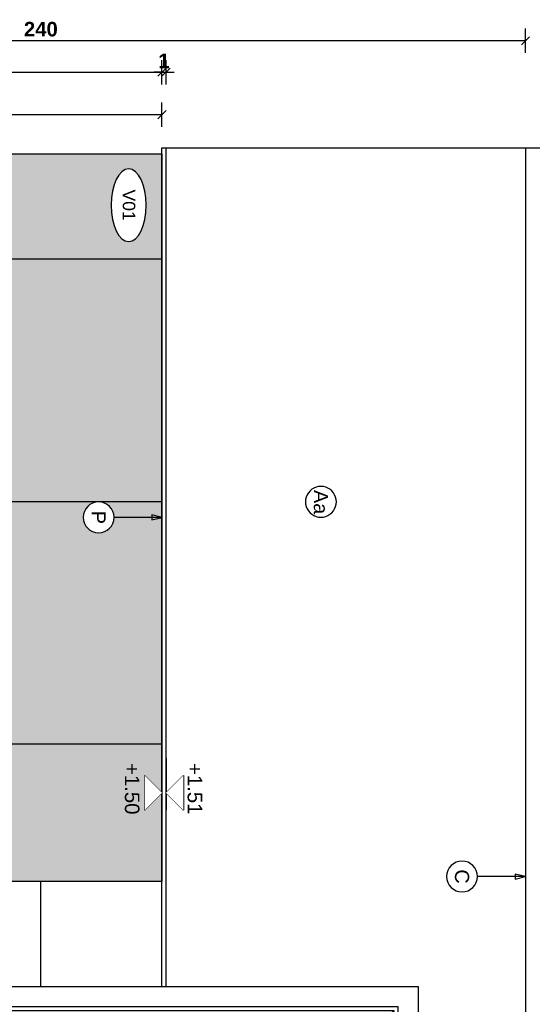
# Model space of a CAD drawing. Extents: x 1 to 126, y -14 to 17.
# Tile 28 of 131: x 30.66 to 31.93, y -0.53 to 1.91. Entities that reach past the tile are written whole.
import ezdxf
from ezdxf.enums import TextEntityAlignment as Align

# ---------------------------------------------------------------- set-up
doc = ezdxf.new("R2010")
doc.units = 0
doc.set_wipeout_variables(frame=1)
doc.header["$PDMODE"] = 3
for name, color, linetype in [('00 AC - YESO', 2, 'Continuous'), ('A-ALBA-0', 9, 'Continuous'), ('A-ALBA-1', 1, 'Continuous'), ('A-ANNO-PLANI @ 20', 1, 'Continuous'), ('A-ANNO-SIMB @ 20', 2, 'Continuous'), ('A-ANOT-COTA-ACUM', 1, 'Continuous'), ('A-ANOT-COTA-PARC', 1, 'Continuous'), ('A-ANOT-NIVL @ 20', 2, 'Continuous'), ('A-ANOT-TTEC', 2, 'Continuous')]:
    doc.layers.add(name, color=color, linetype=linetype)
doc.layers.add('A-ALBA-4', color=2, linetype='Continuous', lineweight=25)
doc.styles.add('BIS-ANOT', font='swiss.ttf')
doc.styles.add('BIS-COTA', font='swissb.ttf')
doc.styles.add('BIS-COTA-ACUM', font='swissi.ttf', dxfattribs={"oblique": 20})
doc.styles.add('BIS-TXT', font='swiss.ttf')
doc.styles.add('E5-100', font='micross.ttf')
doc.dimstyles.new('BIS-COTA-ACUM', dxfattribs={"dimscale": 0.9, "dimtxt": 0.0016, "dimasz": 0.001, "dimexe": 0.0035, "dimexo": 0, "dimgap": 0.0005, "dimtad": 1, "dimdec": 1, "dimlfac": 100, "dimrnd": 1, "dimzin": 9, "dimdsep": 46, "dimtxsty": 'BIS-COTA-ACUM', "dimblk1": 'MARK1', "dimblk2": 'MARK2', "dimsah": 1, "dimcen": 0, "dimclrd": 1, "dimclre": 256, "dimclrt": 256, "dimaunit": 1, "dimadec": 0, "dimazin": 0, "dimtfac": 1, "dimtdec": 1, "dimtix": 1, "dimtmove": 2, "dimatfit": 3, "dimldrblk": 'MARK1', "dimfxl": 1, "dimtolj": 1, "dimarcsym": 1})
doc.dimstyles.new('BIS-COTA-PARC', dxfattribs={"dimscale": 0, "dimtxt": 0.0018, "dimasz": 0.001, "dimexe": 0.0015, "dimexo": 0, "dimgap": 0.0005, "dimtad": 1, "dimdec": 0, "dimlfac": 100, "dimzin": 9, "dimdsep": 46, "dimtxsty": 'BIS-COTA', "dimblk": 'OBLIQUE', "dimcen": 2.5, "dimclrd": 256, "dimclre": 251, "dimclrt": 2, "dimadec": 1, "dimazin": 2, "dimtfac": 1, "dimtdec": 0, "dimtix": 1, "dimtmove": 2, "dimatfit": 3, "dimldrblk": 'DOT', "dimfxl": 0.0015, "dimfxlon": 1, "dimtolj": 1, "dimtzin": 0, "dimarcsym": 0})

# ---------------------------------------------------------------- blocks, each defined once
blk = doc.blocks.new('*U100')
at = {"color": 0}
for points in [[(0.86, 0), (0, 0), (0, 2.135), (0.86, 2.135)], [(0.81, 0), (0.05, 0), (0.05, 2.085), (0.81, 2.085)], [(0.8, 0), (0.06, 0), (0.06, 2.075), (0.8, 2.075)]]:
    blk.add_lwpolyline(points, close=True, dxfattribs=at)
at = {"color": 9, "linetype": 'ByBlock', "ltscale": 0.2}
for points in [[(0.06, 0.9), (0.8, 2.075)], [(0.06, 0.9), (0.8, 0)]]:
    blk.add_lwpolyline(points, dxfattribs=at)
at = {"color": 8}
blk.add_lwpolyline([(0.11, 0.9125, 1), (0.11, 0.8875), (0.235, 0.8875, 1), (0.235, 0.9125)], format="xyb", close=True, dxfattribs=at)
blk.add_arc((0.11, 0.9), 0.025, 30, 330, dxfattribs=at)
blk = doc.blocks.new('*U53')
blk.add_lwpolyline([(0, 0.00785), (0.00031, 0.0066), (-0.00031, 0.0066)], close=True)
blk.add_wipeout([(0, -0.00191), (0.0003, -0.00189), (0.00059, -0.00182), (0.00087, -0.0017), (0.00112, -0.00155), (0.00135, -0.00135), (0.00155, -0.00112), (0.0017, -0.00087), (0.00182, -0.00059), (0.00189, -0.0003), (0.00191, 0), (0.00189, 0.0003), (0.00182, 0.00059), (0.0017, 0.00087), (0.00155, 0.00112), (0.00135, 0.00135), (0.00112, 0.00155), (0.00087, 0.0017), (0.00059, 0.00182), (0.0003, 0.00189), (0, 0.00191), (-0.0003, 0.00189), (-0.00059, 0.00182), (-0.00087, 0.0017), (-0.00112, 0.00155), (-0.00135, 0.00135), (-0.00155, 0.00112), (-0.0017, 0.00087), (-0.00182, 0.00059), (-0.00189, 0.0003), (-0.00191, 0), (-0.00189, -0.0003), (-0.00182, -0.00059), (-0.0017, -0.00087), (-0.00155, -0.00112), (-0.00135, -0.00135), (-0.00112, -0.00155), (-0.00087, -0.0017), (-0.00059, -0.00182), (-0.0003, -0.00189)])
at = {"linetype": 'Continuous'}
blk.add_line((0, 0.00785), (0, 0.00191), dxfattribs=at)
blk.add_circle((0, 0), 0.00191)
at = {"color": 1, "linetype": 'Continuous', "style": 'E5-100'}
blk.add_attdef('LETRA', text='', height=0.00175, dxfattribs=at).set_placement((0, 0), align=Align.MIDDLE_CENTER)
blk = doc.blocks.new('*U189')
at = {"color": 0, "linetype": 'Continuous'}
blk.add_line((-0.0043, 0), (0.00215, 0), dxfattribs=at)
at = {"color": 0, "linetype": 'Continuous', "ltscale": 5}
blk.add_lwpolyline([(-0.00215, 0.00215), (0.00215, 0.00215), (0, 0), (-0.00215, 0.00215)], dxfattribs=at)
blk.add_wipeout([(0, 0), (0.00215, 0.00215), (-0.00215, 0.00215)])
blk = doc.blocks.new('*U190')
at = {"color": 0, "linetype": 'Continuous'}
blk.add_line((-0.0043, 0), (0.00215, 0), dxfattribs=at)
at = {"color": 0, "linetype": 'Continuous', "ltscale": 5}
blk.add_lwpolyline([(-0.00215, 0.00215), (0.00215, 0.00215), (0, 0), (-0.00215, 0.00215)], dxfattribs=at)
blk.add_wipeout([(0, 0), (0.00215, 0.00215), (-0.00215, 0.00215)])
blk = doc.blocks.new('A-ANNO-NOM-2')
blk.add_wipeout([(0, -0.00191), (0.0003, -0.00189), (0.00059, -0.00182), (0.00087, -0.0017), (0.00112, -0.00155), (0.00135, -0.00135), (0.00155, -0.00112), (0.0017, -0.00087), (0.00182, -0.00059), (0.00189, -0.0003), (0.00191, 0), (0.00189, 0.0003), (0.00182, 0.00059), (0.0017, 0.00087), (0.00155, 0.00112), (0.00135, 0.00135), (0.00112, 0.00155), (0.00087, 0.0017), (0.00059, 0.00182), (0.0003, 0.00189), (0, 0.00191), (-0.0003, 0.00189), (-0.00059, 0.00182), (-0.00087, 0.0017), (-0.00112, 0.00155), (-0.00135, 0.00135), (-0.00155, 0.00112), (-0.0017, 0.00087), (-0.00182, 0.00059), (-0.00189, 0.0003), (-0.00191, 0), (-0.00189, -0.0003), (-0.00182, -0.00059), (-0.0017, -0.00087), (-0.00155, -0.00112), (-0.00135, -0.00135), (-0.00112, -0.00155), (-0.00087, -0.0017), (-0.00059, -0.00182), (-0.0003, -0.00189)])
blk.add_lwpolyline([(0, -0.00191), (0.0003, -0.00189), (0.00059, -0.00182), (0.00087, -0.0017), (0.00112, -0.00155), (0.00135, -0.00135), (0.00155, -0.00112), (0.0017, -0.00087), (0.00182, -0.00059), (0.00189, -0.0003), (0.00191, 0), (0.00189, 0.0003), (0.00182, 0.00059), (0.0017, 0.00087), (0.00155, 0.00112), (0.00135, 0.00135), (0.00112, 0.00155), (0.00087, 0.0017), (0.00059, 0.00182), (0.0003, 0.00189), (0, 0.00191), (-0.0003, 0.00189), (-0.00059, 0.00182), (-0.00087, 0.0017), (-0.00112, 0.00155), (-0.00135, 0.00135), (-0.00155, 0.00112), (-0.0017, 0.00087), (-0.00182, 0.00059), (-0.00189, 0.0003), (-0.00191, 0), (-0.00189, -0.0003), (-0.00182, -0.00059), (-0.0017, -0.00087), (-0.00155, -0.00112), (-0.00135, -0.00135), (-0.00112, -0.00155), (-0.00087, -0.0017), (-0.00059, -0.00182), (-0.0003, -0.00189)], close=True)
at = {"color": 1, "linetype": 'Continuous', "style": 'E5-100'}
blk.add_attdef('LETRA', text='', height=0.00175, dxfattribs=at).set_placement((0, 0), align=Align.MIDDLE_CENTER)
blk = doc.blocks.new('CCA-PLANI2')
blk.add_wipeout([(0.2358, 0), (0.2313, -0.0221), (0.2197, -0.0414), (0.2037, -0.0573), (0.1852, -0.0704), (0.1653, -0.0812), (0.1445, -0.09), (0.123, -0.0971), (0.1011, -0.1028), (0.0789, -0.1073), (0.0565, -0.1105), (0.0339, -0.1126), (0.0113, -0.1137), (-0.0113, -0.1137), (-0.0339, -0.1126), (-0.0565, -0.1105), (-0.0789, -0.1073), (-0.1011, -0.1028), (-0.123, -0.0971), (-0.1445, -0.09), (-0.1653, -0.0812), (-0.1852, -0.0704), (-0.2037, -0.0573), (-0.2197, -0.0414), (-0.2313, -0.0221), (-0.2358, 0), (-0.2313, 0.0221), (-0.2197, 0.0414), (-0.2037, 0.0573), (-0.1852, 0.0704), (-0.1653, 0.0812), (-0.1445, 0.09), (-0.123, 0.0971), (-0.1011, 0.1028), (-0.0789, 0.1073), (-0.0565, 0.1105), (-0.0339, 0.1126), (-0.0113, 0.1137), (0.0113, 0.1137), (0.0339, 0.1126), (0.0565, 0.1105), (0.0789, 0.1073), (0.1011, 0.1028), (0.123, 0.0971), (0.1445, 0.09), (0.1653, 0.0812), (0.1852, 0.0704), (0.2037, 0.0573), (0.2197, 0.0414), (0.2313, 0.0221)])
at = {"linetype": 'ByBlock', "ltscale": 0.5}
blk.add_ellipse((0, 0), major_axis=(-0.2358, 0), ratio=0.482753, start_param=-3.141592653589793, end_param=3.141592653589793, dxfattribs=at)
at = {"color": 2, "style": 'E5-100'}
for tag, p in [('TIPO', (-0.0031, 0.0846)), ('VAR', (-0.0031, -0.0199))]:
    blk.add_attdef(tag, text='', height=0.0813, rotation=360, dxfattribs=at).set_placement(p, align=Align.TOP_CENTER)
blk = doc.blocks.new('*D332')
at = {"layer": 'A-ANOT-COTA-ACUM', "lineweight": -2, "transparency": 16777216}
blk.add_line((30.7141, -1.4291), (30.7141, -1.2861), dxfattribs=at)
at = {"layer": 'Defpoints', "color": 0, "transparency": 16777216}
for p in [(29.5141, 1.5762), (30.7141, -1.3746), (30.7141, -1.4291)]:
    blk.add_point(p, dxfattribs=at)
at = {"layer": 'A-ANOT-COTA-ACUM', "transparency": 16777216, "insert": (30.7406, -1.3253), "char_height": 0.032, "attachment_point": 5, "rotation": 270, "style": 'BIS-COTA-ACUM'}
blk.add_mtext('\\A1;120', dxfattribs=at)
blk = doc.blocks.new('MARK1')
at = {"color": 0}
for p, q in [((1, 0), (-1, 0)), ((0, 1.5), (0, -1.5))]:
    blk.add_line(p, q, dxfattribs=at)
blk.add_lwpolyline([(0.5, 0.5), (-0.5, -0.5)], dxfattribs=at)
blk = doc.blocks.new('MARK2')
at = {"color": 0}
for p, q in [((1, 0), (-1, 0)), ((0, 1.5), (0, -1.5))]:
    blk.add_line(p, q, dxfattribs=at)
blk.add_lwpolyline([(0.5, 0.5), (-0.5, -0.5)], dxfattribs=at)
blk = doc.blocks.new('_Oblique')
at = {"color": 0, "lineweight": -2}
blk.add_line((-0.5, -0.5), (0.5, 0.5), dxfattribs=at)
blk = doc.blocks.new('*D524')
at = {"layer": 'A-ANOT-COTA-PARC', "color": 251, "lineweight": -2, "transparency": 16777216}
for p, q in [((30.1141, 1.6435), (30.1141, 1.7035)), ((31.0141, 1.6435), (31.0141, 1.7035))]:
    blk.add_line(p, q, dxfattribs=at)
at = {"layer": 'A-ANOT-COTA-PARC', "lineweight": -2, "transparency": 16777216}
blk.add_line((30.1141, 1.6735), (31.0141, 1.6735), dxfattribs=at)
at = {"layer": 'Defpoints', "color": 0, "transparency": 16777216}
for p in [(31.0141, 1.6735), (30.1141, 1.5762), (31.0141, 1.5762)]:
    blk.add_point(p, dxfattribs=at)
at = {"layer": 'A-ANOT-COTA-PARC', "lineweight": -2, "transparency": 16777216, "xscale": 0.02, "yscale": 0.02, "zscale": 0.02, "rotation": 180}
blk.add_blockref('_Oblique', (30.1141, 1.6735), dxfattribs=at)
at = {"layer": 'A-ANOT-COTA-PARC', "lineweight": -2, "transparency": 16777216, "xscale": 0.02, "yscale": 0.02, "zscale": 0.02}
blk.add_blockref('_Oblique', (31.0141, 1.6735), dxfattribs=at)
at = {"layer": 'A-ANOT-COTA-PARC', "color": 2, "transparency": 16777216, "insert": (30.5641, 1.7021), "char_height": 0.036, "attachment_point": 5, "style": 'BIS-COTA'}
blk.add_mtext('\\A1;90', dxfattribs=at)
blk = doc.blocks.new('_Dot')
at = {"color": 0, "linetype": 'ByBlock', "lineweight": -2}
blk.add_line((-0.5, 0), (-1, 0), dxfattribs=at)
at = {"color": 0, "linetype": 'ByBlock', "const_width": 0.5}
blk.add_lwpolyline([(-0.25, 0, 1), (0.25, 0, 1)], format="xyb", close=True, dxfattribs=at)
blk = doc.blocks.new('*D525')
at = {"layer": 'A-ANOT-COTA-PARC', "color": 251, "lineweight": -2, "transparency": 16777216}
for p, q in [((29.5141, 1.7484), (29.5141, 1.8084)), ((31.0141, 1.7484), (31.0141, 1.8084))]:
    blk.add_line(p, q, dxfattribs=at)
at = {"layer": 'A-ANOT-COTA-PARC', "lineweight": -2, "transparency": 16777216}
blk.add_line((29.5141, 1.7784), (31.0141, 1.7784), dxfattribs=at)
at = {"layer": 'Defpoints', "color": 0, "transparency": 16777216}
for p in [(31.0141, 1.7784), (29.5141, 1.5762), (31.0141, 1.5762)]:
    blk.add_point(p, dxfattribs=at)
at = {"layer": 'A-ANOT-COTA-PARC', "lineweight": -2, "transparency": 16777216, "xscale": 0.02, "yscale": 0.02, "zscale": 0.02, "rotation": 180}
blk.add_blockref('_Oblique', (29.5141, 1.7784), dxfattribs=at)
at = {"layer": 'A-ANOT-COTA-PARC', "lineweight": -2, "transparency": 16777216, "xscale": 0.02, "yscale": 0.02, "zscale": 0.02}
blk.add_blockref('_Oblique', (31.0141, 1.7784), dxfattribs=at)
at = {"layer": 'A-ANOT-COTA-PARC', "color": 2, "transparency": 16777216, "insert": (30.2641, 1.8069), "char_height": 0.036, "attachment_point": 5, "style": 'BIS-COTA'}
blk.add_mtext('\\A1;150', dxfattribs=at)
blk = doc.blocks.new('*D526')
at = {"layer": 'A-ANOT-COTA-PARC', "color": 251, "lineweight": -2, "transparency": 16777216}
for p, q in [((31.0141, 1.7484), (31.0141, 1.8084)), ((31.0241, 1.7484), (31.0241, 1.8084))]:
    blk.add_line(p, q, dxfattribs=at)
at = {"layer": 'A-ANOT-COTA-PARC', "lineweight": -2, "transparency": 16777216}
for p, q in [((31.0141, 1.7784), (30.9941, 1.7784)), ((31.0141, 1.7784), (31.0241, 1.7784)), ((31.0241, 1.7784), (31.0441, 1.7784))]:
    blk.add_line(p, q, dxfattribs=at)
at = {"layer": 'Defpoints', "color": 0, "transparency": 16777216}
for p in [(31.0241, 1.7784), (31.0141, 1.5912), (31.0241, 1.5912)]:
    blk.add_point(p, dxfattribs=at)
at = {"layer": 'A-ANOT-COTA-PARC', "lineweight": -2, "transparency": 16777216, "xscale": 0.02, "yscale": 0.02, "zscale": 0.02}
blk.add_blockref('_Oblique', (31.0141, 1.7784), dxfattribs=at)
at = {"layer": 'A-ANOT-COTA-PARC', "lineweight": -2, "transparency": 16777216, "xscale": 0.02, "yscale": 0.02, "zscale": 0.02, "rotation": 180}
blk.add_blockref('_Oblique', (31.0241, 1.7784), dxfattribs=at)
at = {"layer": 'A-ANOT-COTA-PARC', "color": 2, "transparency": 16777216, "insert": (31.0191, 1.8064), "char_height": 0.036, "attachment_point": 5, "style": 'BIS-COTA'}
blk.add_mtext('\\A1;1', dxfattribs=at)
blk = doc.blocks.new('*D527')
at = {"layer": 'A-ANOT-COTA-PARC', "color": 251, "lineweight": -2, "transparency": 16777216}
for p, q in [((29.5141, 1.8263), (29.5141, 1.8863)), ((31.9142, 1.8263), (31.9142, 1.8863))]:
    blk.add_line(p, q, dxfattribs=at)
at = {"layer": 'A-ANOT-COTA-PARC', "lineweight": -2, "transparency": 16777216}
blk.add_line((31.9142, 1.8563), (29.5141, 1.8563), dxfattribs=at)
at = {"layer": 'Defpoints', "color": 0, "transparency": 16777216}
for p in [(29.5141, 1.8563), (31.9142, 1.5912), (29.5141, 1.5762)]:
    blk.add_point(p, dxfattribs=at)
at = {"layer": 'A-ANOT-COTA-PARC', "lineweight": -2, "transparency": 16777216, "xscale": 0.02, "yscale": 0.02, "zscale": 0.02, "rotation": 180}
blk.add_blockref('_Oblique', (29.5141, 1.8563), dxfattribs=at)
at = {"layer": 'A-ANOT-COTA-PARC', "lineweight": -2, "transparency": 16777216, "xscale": 0.02, "yscale": 0.02, "zscale": 0.02}
blk.add_blockref('_Oblique', (31.9142, 1.8563), dxfattribs=at)
at = {"layer": 'A-ANOT-COTA-PARC', "color": 2, "transparency": 16777216, "insert": (30.7141, 1.8847), "char_height": 0.036, "attachment_point": 5, "style": 'BIS-COTA'}
blk.add_mtext('\\A1;240', dxfattribs=at)

msp = doc.modelspace()

# ---------------------------------------------------------------- hatches: boundary and pattern name
at = {"layer": 'A-ALBA-0'}
h = msp.add_hatch(dxfattribs=at)
h.set_pattern_fill('_USER', color=256, scale=0.6, angle=180, pattern_type=0)
h.set_pattern_definition([(180, (29.5141, -0.4838), (-9e-16, -0.6), [])])
h.paths.add_polyline_path([(31.0141, 1.5762), (29.5141, 1.5762), (29.5141, -0.4585), (31.0141, -0.4585)])
h = msp.add_hatch(dxfattribs=at)
h.set_pattern_fill('_USER', color=256, scale=0.3, angle=270, pattern_type=0)
h.set_pattern_definition([(270, (31.0141, -0.9344), (0.3, -4e-16), [])])
h.paths.add_polyline_path([(31.0141, -0.4838), (29.5141, -0.4838), (29.5141, 1.5762), (29.9441, 1.5762), (29.9441, -0.2238), (31.0141, -0.2238)])
at = {"layer": 'A-ALBA-1'}
h = msp.add_hatch(dxfattribs=at)
h.set_pattern_fill('DOTS', color=256, scale=0.01, angle=450)
h.set_pattern_definition([(90, (24.914115, -2.62511), (-0.015875, 0.0079375), [0, -0.015875])])
h.paths.add_polyline_path([(30.1141, 1.5762), (31.0141, 1.5762), (31.0141, -0.2238), (30.1141, -0.2238)])

# ---------------------------------------------------------------- linework, layer by layer
for p, q in [((31.0241, -0.4838), (31.0241, 1.5912)), ((31.0141, -0.4838), (31.0141, 1.5762))]:
    msp.add_line(p, q, dxfattribs=at)
msp.add_lwpolyline([(30.1141, 1.5762), (31.0141, 1.5762), (31.0141, -0.2238), (30.1141, -0.2238)], close=True, dxfattribs=at)

# ---------------------------------------------------------------- block references
at = {"layer": 'A-ALBA-1', "xscale": -1, "rotation": 269.9999999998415}
msp.add_blockref('*U100', (29.5141, -1.3438), dxfattribs=at)
at = {"layer": 'A-ANNO-SIMB @ 20', "linetype": 'Continuous'}
ref = msp.add_blockref('*U53', (31.7573, -0.2113), dxfattribs=dict(at, xscale=-20, yscale=20, zscale=20, rotation=269.9999999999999))
ref.add_attrib('LETRA', 'C', dxfattribs={"layer": '0', "color": 1, "linetype": 'Continuous', "height": 0.035, "rotation": 270, "style": 'E5-100'}).set_placement((31.7573, -0.2113), align=Align.MIDDLE_CENTER)

# ---------------------------------------------------------------- texts
at = {"layer": 'A-ANOT-TTEC', "insert": (30.9218, 0.0694), "char_height": 0.036, "attachment_point": 7, "rotation": 270, "style": 'BIS-TXT'}
msp.add_mtext_dynamic_manual_height_columns('+1.50', width=0.605992, gutter_width=0.025, heights=[0], dxfattribs=at)

# ---------------------------------------------------------------- dimensions: what is measured, and where the dimension line sits
at = {"layer": 'A-ANOT-COTA-ACUM'}
dim = msp.add_ordinate_dim(feature_location=(30.7141, -1.4291), offset=(0, 0.0545), dtype=0, origin=(29.5141, 1.5762), dimstyle='BIS-COTA-ACUM', override={"dimscale": 0, "dimtix": 1, "dimtofl": 1, "dimtmove": 2, "dimatfit": 3}, dxfattribs=at)
dim.commit()
dim.dimension.update_dxf_attribs({"geometry": '*D332', "text_midpoint": (30.7406, -1.3253)})
at = {"layer": 'A-ANOT-COTA-PARC'}
for base, p1, p2, picture, middle in [((29.5141, 1.8563), (31.9142, 1.5912), (29.5141, 1.5762), '*D527', (30.7141, 1.8847)), ((31.0141, 1.7784), (29.5141, 1.5762), (31.0141, 1.5762), '*D525', (30.2641, 1.8069)), ((31.0241, 1.7784), (31.0141, 1.5912), (31.0241, 1.5912), '*D526', (31.0191, 1.8064)), ((31.0141, 1.6735), (30.1141, 1.5762), (31.0141, 1.5762), '*D524', (30.5641, 1.7021))]:
    dim = msp.add_linear_dim(base=base, p1=p1, p2=p2, dimstyle='BIS-COTA-PARC', override={"dimscale": 0, "dimtix": 1, "dimtofl": 1, "dimtmove": 2, "dimatfit": 3}, dxfattribs=at)
    dim.commit()
    dim.dimension.update_dxf_attribs({"geometry": picture, "text_midpoint": middle})

# ---------------------------------------------------------------- next in the draw order: linework, layer by layer
at = {"layer": '00 AC - YESO'}
msp.add_line((31.9142, 1.5912), (31.9142, -2.3388), dxfattribs=at)

# ---------------------------------------------------------------- next in the draw order: block references
at = {"layer": 'A-ANNO-SIMB @ 20', "linetype": 'Continuous'}
ref = msp.add_blockref('*U53', (30.8572, 0.6771), dxfattribs=dict(at, xscale=-20, yscale=20, zscale=20, rotation=270))
ref.add_attrib('LETRA', 'P', dxfattribs={"layer": '0', "color": 1, "linetype": 'Continuous', "height": 0.035, "rotation": 270, "style": 'E5-100'}).set_placement((30.8572, 0.6771), align=Align.MIDDLE_CENTER)
at = {"layer": 'A-ANOT-NIVL @ 20', "xscale": -20, "yscale": 20, "zscale": 20, "rotation": 89.99999996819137}
msp.add_blockref('*U189', (31.0141, -0.0044), dxfattribs=at)

# ---------------------------------------------------------------- next in the draw order: block references
at = {"layer": 'A-ANOT-NIVL @ 20', "xscale": 20, "yscale": 20, "zscale": 20, "rotation": 270.0000000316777}
msp.add_blockref('*U190', (31.0241, -0.0044), dxfattribs=at)

# ---------------------------------------------------------------- next in the draw order: linework, layer by layer
at = {"layer": 'A-ALBA-4'}
msp.add_lwpolyline([(29.5141, 1.5762), (31.0141, 1.5762), (31.0141, 1.5912), (32.8724, 1.5912), (32.5542, -2.3388), (31.0141, -2.3388), (31.0141, -2.3238), (29.5141, -2.3238)], close=True, dxfattribs=at)

# ---------------------------------------------------------------- next in the draw order: texts
at = {"layer": 'A-ANOT-TTEC', "insert": (31.0772, 0.0694), "char_height": 0.036, "attachment_point": 7, "rotation": 270, "style": 'BIS-TXT'}
msp.add_mtext_dynamic_manual_height_columns('+1.51', width=0.605992, gutter_width=0.025, heights=[0], dxfattribs=at)

# ---------------------------------------------------------------- next in the draw order: block references
at = {"layer": 'A-ANNO-PLANI @ 20'}
ref = msp.add_blockref('CCA-PLANI2', (30.9318, 1.4493), dxfattribs=dict(at, xscale=-0.3818455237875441, yscale=0.3818455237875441, zscale=0.3818455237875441, rotation=269.9999999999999))
ref.add_attrib('TIPO', 'V01', dxfattribs={"layer": '0', "color": 2, "height": 0.03102, "rotation": 270, "style": 'E5-100'}).set_placement((30.948, 1.4497), align=Align.TOP_CENTER)
at = {"layer": 'A-ANNO-SIMB @ 20', "linetype": 'Continuous'}
ref = msp.add_blockref('A-ANNO-NOM-2', (31.4078, 0.7157), dxfattribs=dict(at, xscale=20, yscale=20, zscale=20, rotation=89.99999999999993))
ref.add_attrib('LETRA', 'Aa', dxfattribs={"layer": '0', "color": 1, "linetype": 'Continuous', "height": 0.035, "rotation": 270, "style": 'BIS-ANOT'}).set_placement((31.4078, 0.715), align=Align.MIDDLE_CENTER)

doc.saveas('drawing.dxf')
